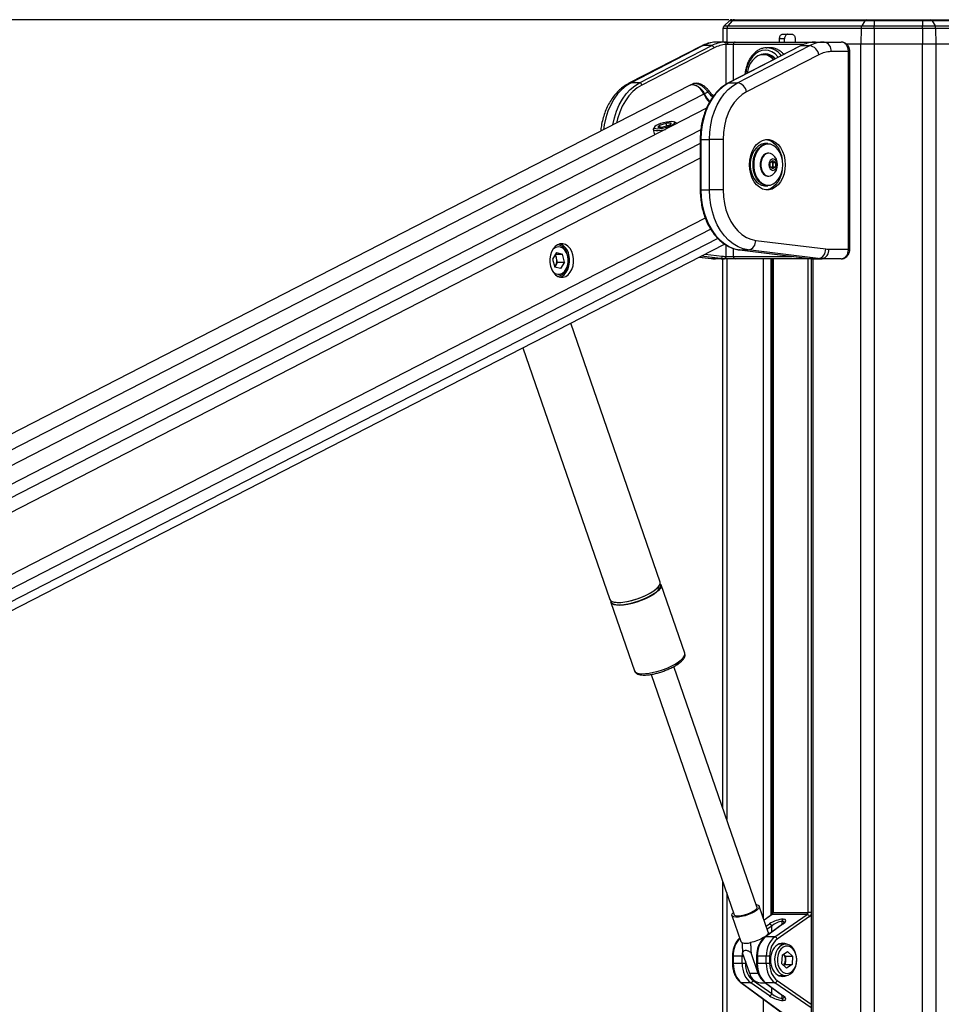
# Model space of a CAD drawing. Header units: millimetres. Extents: x 20 to 22981, y 40 to 19992.
# Tile 50 of 143: x 6050 to 6815, y 7142 to 7959. Entities that reach past the tile are written whole.
import ezdxf

# ---------------------------------------------------------------- set-up
doc = ezdxf.new("R2010")
doc.units = ezdxf.units.MM
doc.header["$LTSCALE"] = 2
doc.layers.add('COMPONENT_GEOMETRY', color=7, linetype='Continuous')
doc.styles.add('SLDTEXTSTYLE0', font='TXT', dxfattribs={"width": 0.75})
doc.dimstyles.new('SLDDIMSTYLE0', dxfattribs={"dimtxt": 100, "dimasz": 6.604, "dimexe": 0, "dimexo": 0.0625, "dimgap": 25, "dimtad": 0, "dimtih": 1, "dimtoh": 1, "dimdec": 0, "dimrnd": 1e-09, "dimzin": 12, "dimdsep": 46, "dimtxsty": 'SLDTEXTSTYLE0', "dimsah": 1, "dimcen": 0.09, "dimadec": 0, "dimazin": 3, "dimtfac": 1, "dimtdec": 0, "dimtofl": 0, "dimtmove": 0, "dimatfit": 3, "dimfxl": 1, "dimfrac": 2, "dimtolj": 1, "dimtzin": 12, "dimarcsym": 0})

# ---------------------------------------------------------------- blocks, each defined once
blk = doc.blocks.new('_D_4')
at = {"layer": 'COMPONENT_GEOMETRY', "color": 7}
for p, q in [((6638.52, 7959.49), (1711.23, 7959.49)), ((1717.58, 7959.49), (1717.58, 5203.33)), ((1517.51, 5183.02), (1487.04, 5183.02)), ((1487.04, 5183.02), (1487.04, 5024.27)), ((1917.65, 5183.02), (1948.12, 5183.02)), ((1948.12, 5183.02), (1948.12, 5024.27)), ((1487.04, 5024.27), (1517.51, 5024.27)), ((1948.12, 5024.27), (1917.65, 5024.27)), ((1717.58, 2118.49), (1717.58, 4874.65)), ((6578.75, 2118.49), (1711.23, 2118.49))]:
    blk.add_line(p, q, dxfattribs=at)
for points in [[(1717.58, 7959.49), (1716.57, 7952.89), (1718.6, 7952.89)], [(1717.58, 2118.49), (1718.6, 2125.1), (1716.57, 2125.1)]]:
    blk.add_solid(points, dxfattribs=at)
at = {"layer": 'COMPONENT_GEOMETRY', "color": 7, "char_height": 100, "attachment_point": 1, "style": 'SLDTEXTSTYLE0'}
for s, insert in [('9\'6.98"', (1517.51, 5153.18)), ('2921mm', (1444.8, 5003.56))]:
    blk.add_mtext(s, dxfattribs=dict(at, insert=insert))

msp = doc.modelspace()

# ---------------------------------------------------------------- linework, layer by layer
at = {"color": 7, "linetype": 'Continuous', "lineweight": 25}
for p, q in [((6638.98, 7958.65), (6634.53, 7954.36)), ((6634.53, 7954.36), (6637.69, 7954.36)), ((6641.39, 7958.65), (6637.69, 7954.36)), ((6637.69, 7954.36), (6748.87, 7954.36)), ((6641.39, 7958.65), (6638.98, 7958.65)), ((6641.06, 7959.49), (6643.13, 7959.49)), ((6751.33, 7958.65), (6641.39, 7958.65)), ((6643.13, 7959.49), (6752.48, 7959.49)), ((6751.33, 7958.65), (6748.87, 7954.36)), ((6748.87, 7954.36), (6759.31, 7954.36)), ((6759.31, 7958.65), (6751.33, 7958.65)), ((6752.48, 7959.49), (6759.31, 7959.49)), ((6759.31, 7959.49), (6759.31, 7958.65)), ((6759.31, 7959.49), (6799.26, 7959.49)), ((6799.26, 7958.65), (6759.31, 7958.65)), ((6759.31, 7958.65), (6759.31, 7954.36)), ((6759.31, 7952.25), (6759.31, 7954.36)), ((6759.31, 7954.36), (6799.26, 7954.36)), ((6799.26, 7959.49), (6799.26, 7958.65)), ((6799.26, 7959.49), (6806.09, 7959.49)), ((6799.26, 7958.65), (6799.26, 7954.36)), ((6807.25, 7958.65), (6799.26, 7958.65)), ((6799.26, 7952.25), (6799.26, 7954.36)), ((6799.26, 7954.36), (6809.71, 7954.36)), ((6806.09, 7959.49), (6915.45, 7959.49)), ((6807.25, 7958.65), (6809.71, 7954.36)), ((6917.19, 7958.65), (6807.25, 7958.65)), ((6809.71, 7954.36), (6920.89, 7954.36)), ((6633.62, 7952.25), (6633.42, 7940.96)), ((6636.93, 7952.25), (6633.62, 7952.25)), ((6748.36, 7952.25), (6636.93, 7952.25)), ((6683.34, 7947.49), (6690.79, 7947.49)), ((6748.36, 7952.25), (6748.24, 7939.49)), ((6759.31, 7952.25), (6748.36, 7952.25)), ((6759.31, 7952.25), (6759.31, 7939.49)), ((6799.26, 7952.25), (6759.31, 7952.25)), ((6799.26, 7952.25), (6799.26, 7939.49)), ((6810.22, 7952.25), (6799.26, 7952.25)), ((6810.22, 7952.25), (6810.34, 7939.49)), ((6921.65, 7952.25), (6810.22, 7952.25)), ((6615.52, 7937.54), (6555.54, 7906.67)), ((6617.24, 7937.94), (6557.27, 7907.07)), ((6564.34, 7907.07), (6624.31, 7937.94)), ((6624.31, 7937.94), (6617.24, 7937.94)), ((6636.72, 7940.96), (6629.34, 7940.96)), ((6636.72, 7940.96), (6643.74, 7940.96)), ((6642.18, 7938.96), (6637.5, 7938.96)), ((6698.13, 7937.84), (6638.15, 7906.97)), ((6698.56, 7937.94), (6638.59, 7907.07)), ((6643.74, 7940.96), (6708.56, 7940.96)), ((6645.66, 7907.07), (6705.63, 7937.94)), ((6680.45, 7940.96), (6680.52, 7943.56)), ((6684.76, 7943.56), (6680.52, 7943.56)), ((6684.7, 7940.96), (6684.76, 7943.56)), ((6693.62, 7943.56), (6693.62, 7940.96)), ((6698.56, 7937.94), (6705.63, 7937.94)), ((6708.56, 7940.96), (6710.34, 7940.96)), ((6710.34, 7940.96), (6717.72, 7940.96)), ((6717.72, 7940.96), (6731.74, 7940.96)), ((6735.66, 7939.49), (6748.24, 7939.49)), ((6735.83, 7939.49), (6748.24, 7939.49)), ((6748.24, 7939.49), (6759.31, 7939.49)), ((6759.31, 7939.49), (6799.26, 7939.49)), ((6799.26, 7939.49), (6810.34, 7939.49)), ((6810.34, 7939.49), (6822.89, 7939.49)), ((6626.21, 7936.06), (6566.24, 7905.19)), ((6713.22, 7930.42), (6653.25, 7899.55)), ((6669.19, 7930.46), (6667.14, 7930.46)), ((6669.58, 7936.15), (6670.11, 7936.16)), ((6672.94, 7936.16), (6670.11, 7936.16)), ((6737.84, 7932.96), (6723.38, 7932.96)), ((6737.84, 7768.96), (6737.84, 7932.96)), ((6739.01, 7768.96), (6739.01, 7932.96)), ((6605.91, 7904.86), (5404.92, 7287.66)), ((6564.34, 7907.07), (6557.27, 7907.07)), ((6608.39, 7906.02), (6606.48, 7905.13)), ((6638.59, 7907.07), (6645.66, 7907.07)), ((6621.01, 7899.43), (6618.16, 7897.96)), ((6621.66, 7900.83), (6621.64, 7900.85)), ((6619.97, 7885.97), (5429.33, 7274.09)), ((6580.96, 7871.94), (6586.41, 7873.67)), ((6590.56, 7873.67), (6586.41, 7873.67)), ((6587.04, 7871.23), (6586.41, 7873.67)), ((6590.56, 7873.67), (6589.26, 7871.94)), ((6594.63, 7873.8), (6593.23, 7874.57)), ((6595.11, 7873.2), (6595.08, 7873.3)), ((6575.71, 7868.32), (6576.87, 7863.82)), ((6576.72, 7870.33), (6575.87, 7868.98)), ((6580.96, 7871.94), (6579.66, 7870.2)), ((6579.66, 7870.2), (6583.81, 7870.2)), ((6581.4, 7870.2), (6580.96, 7871.94)), ((6589.26, 7871.94), (6583.81, 7870.2)), ((6614.74, 7860.09), (6614.74, 7818.15)), ((6615.32, 7860.09), (6615.32, 7818.15)), ((6615.32, 7860.09), (6622.39, 7860.09)), ((6622.39, 7818.15), (6622.39, 7860.09)), ((6633.71, 7860.09), (6622.39, 7860.09)), ((6633.71, 7860.09), (6633.71, 7818.15)), ((6670.9, 7856.62), (6668.64, 7856.62)), ((6671.72, 7848.62), (6671.18, 7848.62)), ((6672.95, 7840.85), (6675.07, 7842.58)), ((6672.95, 7837.39), (6672.95, 7840.85)), ((6673.97, 7841.68), (6674.99, 7840.85)), ((6674.99, 7840.85), (6677.2, 7840.85)), ((6674.99, 7840.85), (6674.99, 7839.12)), ((6675.07, 7842.58), (6677.2, 7840.85)), ((6677.2, 7840.85), (6677.2, 7837.39)), ((6675.07, 7835.65), (6672.95, 7837.39)), ((6674.99, 7837.39), (6673.97, 7836.55)), ((6674.99, 7839.12), (6674.99, 7837.39)), ((6674.99, 7837.39), (6677.2, 7837.39)), ((6677.2, 7837.39), (6675.07, 7835.65)), ((6671.18, 7829.62), (6671.72, 7829.62)), ((6615.32, 7818.15), (6622.39, 7818.15)), ((6633.71, 7818.15), (6622.39, 7818.15)), ((6668.64, 7821.62), (6670.9, 7821.62)), ((6660.82, 7776.31), (6718.93, 7769.12)), ((5589.9, 7236.12), (6635.01, 7773.21)), ((6495.4, 7766.15), (6492.2, 7760.76)), ((6495.4, 7766.15), (6500.3, 7764.93)), ((6647.47, 7768.35), (6705.59, 7761.16)), ((6647.6, 7768.34), (6647.47, 7768.35)), ((6647.6, 7768.34), (6654.67, 7768.34)), ((6647.6, 7768.34), (6705.71, 7761.15)), ((6712.78, 7761.15), (6654.67, 7768.34)), ((6721.52, 7768.96), (6737.84, 7768.96)), ((6492.2, 7760.76), (6493.9, 7754.15)), ((6495.5, 7761.62), (6494.66, 7764.89)), ((6494.68, 7764.93), (6500.3, 7764.93)), ((6496.35, 7758.31), (6494.75, 7755.62)), ((6496.35, 7758.31), (6495.5, 7761.62)), ((6496.35, 7758.31), (6502, 7758.31)), ((6502, 7758.31), (6498.8, 7752.92)), ((6502, 7758.31), (6500.3, 7764.93)), ((6613.99, 7762.4), (6623.9, 7761.18)), ((6631.46, 7761.15), (6624.39, 7761.15)), ((6634.54, 7760.96), (6627.47, 7760.96)), ((6633.39, 7305.15), (6633.39, 7760.96)), ((6634.81, 7760.96), (6634.54, 7760.96)), ((6643.74, 7760.96), (6634.81, 7760.96)), ((6635.96, 7762.96), (6636.23, 7762.96)), ((6636.23, 7762.96), (6642.18, 7762.96)), ((6708.56, 7760.96), (6643.74, 7760.96)), ((6674.59, 7760.96), (6674.59, 7218.4)), ((6705.71, 7761.15), (6705.59, 7761.16)), ((6705.71, 7761.15), (6712.78, 7761.15)), ((6706.75, 7760.96), (6706.75, 6590.02)), ((6708.79, 7760.96), (6708.56, 7760.96)), ((6708.79, 7760.96), (6715.86, 7760.96)), ((6731.74, 7760.96), (6715.86, 7760.96)), ((6494.75, 7755.62), (6493.89, 7754.18)), ((6498.8, 7752.92), (6493.9, 7754.15)), ((6581.48, 7492.63), (6507.2, 7707.52)), ((6467.39, 7687.07), (6539.61, 7478.15)), ((6601.93, 7433.47), (6582.32, 7490.21)), ((6540.45, 7475.74), (6560.06, 7419)), ((6601.97, 7433.35), (6601.93, 7433.47)), ((6602.01, 7432.89), (6601.95, 7433.27)), ((6661.84, 7222.86), (6592.84, 7422.46)), ((6595.17, 7423.8), (6597.29, 7425.25)), ((6596.01, 7424.35), (6596.38, 7424.59)), ((6560.03, 7419.11), (6560.06, 7419)), ((6574.02, 7415.95), (6643.01, 7216.35)), ((6633.39, 6590.02), (6633.39, 7244.18)), ((6671.22, 7201.97), (6663.77, 7223.53)), ((6675.18, 7218.4), (6704.36, 7218.4)), ((6641.08, 7215.69), (6648.54, 7194.13)), ((6673.9, 7216.45), (6667.77, 7211.95)), ((6703.54, 7216.62), (6674.44, 7216.62)), ((6676.69, 7197.95), (6703.54, 7216.62)), ((6705.55, 7214.83), (6678.7, 7196.16)), ((6682.81, 7210.9), (6682.59, 7210.9)), ((6683.36, 7212.68), (6683.59, 7212.68)), ((6683.19, 7208.58), (6668.44, 7197.78)), ((6683.73, 7208.75), (6668.99, 7197.95)), ((6676.69, 7197.95), (6668.99, 7197.95)), ((6685.67, 7191.96), (6679.74, 7191.96)), ((6682.65, 7182.84), (6687.1, 7185.98)), ((6691.25, 7182.1), (6687.1, 7185.98)), ((6641.54, 7181.88), (6641.54, 7176.04)), ((6649.5, 7181.88), (6642.13, 7181.88)), ((6642.13, 7181.88), (6642.13, 7176.04)), ((6649.5, 7176.04), (6649.5, 7181.88)), ((6655.84, 7167.64), (6649.9, 7184.82)), ((6662.91, 7167.64), (6656.97, 7184.82)), ((6661.57, 7181.88), (6661.57, 7176.04)), ((6669.53, 7181.88), (6662.16, 7181.88)), ((6662.16, 7181.88), (6662.16, 7176.04)), ((6672.32, 7181.88), (6669.53, 7181.88)), ((6669.53, 7176.04), (6669.53, 7181.88)), ((6672.32, 7181.88), (6672.32, 7176.04)), ((6682.65, 7182.84), (6682.35, 7175.82)), ((6685.6, 7182.1), (6683.88, 7183.71)), ((6685.44, 7178.59), (6685.29, 7175.07)), ((6685.6, 7182.1), (6685.44, 7178.59)), ((6685.6, 7182.1), (6691.25, 7182.1)), ((6691.25, 7182.1), (6690.95, 7175.07)), ((6649.5, 7176.04), (6642.13, 7176.04)), ((6652.29, 7176.04), (6649.5, 7176.04)), ((6669.53, 7176.04), (6662.16, 7176.04)), ((6672.32, 7176.04), (6669.53, 7176.04)), ((6682.35, 7175.82), (6686.5, 7171.93)), ((6685.29, 7175.07), (6684.07, 7174.21)), ((6685.29, 7175.07), (6690.95, 7175.07)), ((6690.95, 7175.07), (6686.5, 7171.93)), ((6662.91, 7167.64), (6655.84, 7167.64)), ((6658.67, 7161.75), (6674.21, 7150.95)), ((6679.74, 7165.96), (6685.67, 7165.96)), ((6648.42, 7160.14), (6685.68, 7132.84)), ((6648.96, 7159.97), (6686.97, 7132.12)), ((6656.66, 7159.97), (6648.96, 7159.97)), ((6672.2, 7149.16), (6656.66, 7159.97)), ((6664.73, 7159.79), (6668.92, 7159.79)), ((6668.44, 7160.14), (6683.19, 7149.34)), ((6668.99, 7159.97), (6683.73, 7149.16)), ((6676.69, 7159.97), (6668.99, 7159.97)), ((6682.59, 7147.02), (6682.81, 7147.02)), ((6683.59, 7145.23), (6683.36, 7145.23))]:
    msp.add_line(p, q, dxfattribs=at)
at = {"color": 8, "linetype": 'Continuous', "lineweight": 25}
for p, q in [((6636.93, 7952.25), (6636.76, 7940.96)), ((6636.23, 7905.89), (6636.23, 7938.9)), ((6700.75, 7938.96), (6642.18, 7938.96)), ((6642.18, 7938.96), (6642.18, 7909.04)), ((6748.24, 2191.49), (6748.24, 7939.49)), ((6759.31, 7939.49), (6759.31, 2191.49)), ((6799.26, 2191.49), (6799.26, 7939.49)), ((6810.34, 7939.49), (6810.34, 2191.49)), ((6739.01, 7932.96), (6737.84, 7932.96)), ((6617.76, 7897.75), (5417.26, 7280.8)), ((6615.22, 7867.99), (5443.87, 7266.02)), ((6614.74, 7856.64), (5632.67, 7351.95)), ((6615.32, 7860.09), (6614.74, 7860.09)), ((6614.74, 7844.62), (5648.46, 7348.04)), ((6615.32, 7818.15), (6614.74, 7818.15)), ((6618.92, 7794.82), (5648.2, 7295.96)), ((6623.51, 7785.45), (5525.04, 7220.94)), ((6629.4, 7777.89), (5534.94, 7215.44)), ((6636.23, 7762.96), (6636.23, 7772.42)), ((6642.18, 7769.62), (6642.18, 7762.96)), ((6739.01, 7768.96), (6737.84, 7768.96)), ((6614.04, 7762.43), (6624.39, 7761.15)), ((6631.46, 7761.15), (6615.41, 7763.13)), ((6618.83, 7764.89), (6633, 7763.14)), ((6623.9, 7761.18), (6624.39, 7761.15)), ((6636.74, 7760.96), (6636.74, 7295.46)), ((6642.18, 7762.96), (6691.02, 7762.96)), ((6667.23, 7213.52), (6667.23, 7760.96)), ((6673.4, 7760.96), (6673.4, 7216.08)), ((6675.18, 7760.96), (6675.18, 7218.4)), ((6704.36, 7218.4), (6704.36, 7760.96)), ((6708.14, 7760.96), (6708.14, 6590.02)), ((6708.52, 7760.96), (6708.56, 7760.96)), ((6636.74, 7234.49), (6636.74, 6590.02)), ((6675.18, 7218.4), (6674.59, 7218.4)), ((6706.75, 7218.4), (6704.36, 7218.4)), ((6674.44, 7216.62), (6667.83, 7211.77)), ((6682.59, 7210.9), (6682.59, 7208.14)), ((6682.81, 7208.3), (6682.81, 7210.9)), ((6669.52, 7206.89), (6672.2, 7208.75)), ((6674.21, 7206.97), (6670.41, 7204.32)), ((6674.21, 7202), (6674.21, 7206.97)), ((6641.54, 7181.88), (6642.13, 7181.88)), ((6649.5, 7181.88), (6650.91, 7181.88)), ((6652.29, 7177.89), (6652.29, 7176.04)), ((6662.16, 7181.88), (6661.57, 7181.88)), ((6641.54, 7176.04), (6642.13, 7176.04)), ((6661.57, 7176.04), (6662.16, 7176.04)), ((6678.7, 7161.75), (6706.75, 7142.25)), ((6674.21, 7150.95), (6674.21, 7155.91)), ((6706.75, 7139.06), (6676.69, 7159.97)), ((6667.23, 6590.02), (6667.23, 7146.36)), ((6682.59, 7149.78), (6682.59, 7147.02)), ((6682.81, 7147.02), (6682.81, 7149.61))]:
    msp.add_line(p, q, dxfattribs=at)
at = {"color": 8, "linetype": 'Continuous', "lineweight": 25, "flags": 128}
for points in [[(6615.52, 7937.54), (6616.18, 7937.8), (6617.24, 7937.94)], [(6708.56, 7940.96), (6708.32, 7940.92), (6708.13, 7940.83)], [(6679.59, 7928.3), (6679.24, 7928.73), (6676.9, 7931.05), (6674.31, 7932.76), (6671.55, 7933.81), (6668.7, 7934.16), (6665.85, 7933.81), (6663.09, 7932.76), (6660.5, 7931.05), (6658.15, 7928.73), (6656.13, 7925.87), (6654.49, 7922.56), (6653.28, 7918.89), (6652.54, 7914.99), (6652.47, 7914.34)], [(6557.27, 7907.07), (6553.31, 7904.64), (6549.59, 7901.54), (6546.17, 7897.82), (6543.09, 7893.54), (6540.4, 7888.77), (6538.14, 7883.56), (6536.35, 7878.01), (6535.06, 7872.18), (6534.47, 7868.14)], [(6542.11, 7872.07), (6542.13, 7872.18), (6543.43, 7878.01), (6545.22, 7883.56), (6547.47, 7888.77), (6550.16, 7893.54), (6553.24, 7897.82), (6556.66, 7901.54), (6560.38, 7904.64), (6564.34, 7907.07)], [(6566.24, 7905.19), (6562.44, 7902.86), (6558.87, 7899.88), (6555.58, 7896.31), (6552.62, 7892.21), (6550.04, 7887.62), (6547.88, 7882.62), (6546.16, 7877.29), (6545.3, 7873.71)], [(6555.54, 7906.67), (6556.2, 7906.93), (6557.27, 7907.07)], [(6638.59, 7907.07), (6638.32, 7907.04), (6638.15, 7906.97)], [(6621.01, 7899.43), (6621.34, 7899.84), (6621.56, 7900.2), (6621.68, 7900.5), (6621.7, 7900.73), (6621.66, 7900.83)], [(6596.66, 7426.24), (6598.92, 7427.97), (6600.6, 7429.66), (6601.66, 7431.23), (6602.05, 7432.64), (6601.97, 7433.35)], [(6560.06, 7419), (6560.62, 7418.12), (6561.9, 7417.29), (6563.79, 7416.75), (6566.24, 7416.52), (6569.16, 7416.6), (6572.45, 7416.98), (6576.03, 7417.67), (6579.76, 7418.63), (6583.53, 7419.84), (6587.22, 7421.25), (6590.72, 7422.82), (6593.89, 7424.5), (6596.66, 7426.24)]]:
    msp.add_lwpolyline(points, dxfattribs=at)
at = {"color": 7, "linetype": 'Continuous', "lineweight": 25, "flags": 128}
for points in [[(6636.72, 7940.96), (6636.87, 7940.92), (6637.02, 7940.81), (6637.15, 7940.62), (6637.27, 7940.37), (6637.37, 7940.07), (6637.44, 7939.72), (6637.48, 7939.35), (6637.5, 7938.96)], [(6698.56, 7937.94), (6698.29, 7937.91), (6698.13, 7937.84)], [(6675.67, 7926.28), (6675.13, 7926.86), (6672.85, 7928.71), (6670.38, 7929.91), (6667.78, 7930.44), (6665.16, 7930.26), (6662.62, 7929.38), (6660.23, 7927.83), (6658.1, 7925.68), (6656.29, 7922.99), (6654.88, 7919.87), (6653.91, 7916.43), (6653.64, 7914.94)], [(6617.76, 7897.75), (6616.38, 7900.19), (6614.65, 7902.29), (6612.68, 7903.93), (6610.59, 7904.99), (6608.53, 7905.41), (6606.62, 7905.15), (6605.91, 7904.86)], [(6606.28, 7905.02), (6607.04, 7905.35), (6608.94, 7905.6), (6611, 7905.18), (6613.09, 7904.13), (6615.06, 7902.49), (6616.79, 7900.39), (6618.16, 7897.96)], [(6638.59, 7907.07), (6634.63, 7904.64), (6630.91, 7901.54), (6627.48, 7897.82), (6624.4, 7893.54), (6621.72, 7888.77), (6619.46, 7883.56), (6617.67, 7878.01), (6616.37, 7872.18), (6615.59, 7866.18), (6615.32, 7860.09)], [(6622.39, 7860.09), (6622.66, 7866.18), (6623.44, 7872.18), (6624.74, 7878.01), (6626.53, 7883.56), (6628.79, 7888.77), (6631.48, 7893.54), (6634.55, 7897.82), (6637.98, 7901.54), (6641.7, 7904.64), (6645.66, 7907.07)], [(6653.25, 7899.55), (6649.57, 7897.25), (6646.14, 7894.26), (6643.03, 7890.64), (6640.29, 7886.46), (6637.98, 7881.79), (6636.14, 7876.72), (6634.8, 7871.35), (6633.98, 7865.77), (6633.71, 7860.09)], [(6590.96, 7874.94), (6588.97, 7874.82), (6586.67, 7874.46), (6584.24, 7873.9), (6581.88, 7873.18), (6579.78, 7872.36), (6578.12, 7871.51), (6577.02, 7870.69), (6576.58, 7869.97), (6576.83, 7869.41), (6577.74, 7869.05), (6579.26, 7868.93), (6581.25, 7869.05), (6583.55, 7869.41), (6585.98, 7869.97), (6588.34, 7870.69), (6590.44, 7871.51), (6592.1, 7872.36), (6593.2, 7873.18), (6593.64, 7873.9), (6593.39, 7874.46), (6592.47, 7874.82), (6590.96, 7874.94)], [(6595.1, 7873.19), (6594.75, 7873.73), (6594.63, 7873.8)], [(6575.87, 7868.98), (6575.79, 7868.84), (6575.78, 7868.16), (6576.49, 7867.68), (6577.85, 7867.42), (6579.78, 7867.42), (6582.12, 7867.68), (6584.71, 7868.16), (6585.82, 7868.42)], [(6685.33, 7839.12), (6685.07, 7835.26), (6684.32, 7831.53), (6683.1, 7828.06), (6681.45, 7824.97), (6679.43, 7822.36), (6677.1, 7820.32), (6674.54, 7818.92), (6671.85, 7818.21), (6669.11, 7818.21), (6666.41, 7818.92), (6663.86, 7820.32), (6661.53, 7822.36), (6659.5, 7824.97), (6657.85, 7828.06), (6656.63, 7831.53), (6655.88, 7835.26), (6655.63, 7839.12), (6655.88, 7842.98), (6656.63, 7846.7), (6657.85, 7850.17), (6659.5, 7853.26), (6661.53, 7855.88), (6663.86, 7857.92), (6666.41, 7859.32), (6669.11, 7860.03), (6671.85, 7860.03), (6674.54, 7859.32), (6677.1, 7857.92), (6679.43, 7855.88), (6681.45, 7853.26), (6683.1, 7850.17), (6684.32, 7846.7), (6685.07, 7842.98), (6685.33, 7839.12)], [(6668.64, 7856.62), (6668.01, 7856.59), (6665.54, 7856.06), (6663.19, 7854.83), (6661.06, 7852.96), (6659.25, 7850.52), (6657.82, 7847.61), (6656.83, 7844.36), (6656.33, 7840.89), (6656.33, 7837.35), (6656.83, 7833.88), (6657.82, 7830.62), (6659.25, 7827.72), (6661.06, 7825.28), (6663.19, 7823.41), (6665.54, 7822.18), (6668.01, 7821.64), (6668.64, 7821.62)], [(6670.9, 7821.62), (6670.28, 7821.64), (6667.8, 7822.18), (6665.45, 7823.41), (6663.33, 7825.28), (6661.51, 7827.72), (6660.08, 7830.62), (6659.1, 7833.88), (6658.59, 7837.35), (6658.59, 7840.89), (6659.1, 7844.36), (6660.08, 7847.61), (6661.51, 7850.52), (6663.33, 7852.96), (6665.45, 7854.83), (6667.8, 7856.06), (6670.28, 7856.59), (6670.9, 7856.62)], [(6683.28, 7839.12), (6683.03, 7842.56), (6682.3, 7845.86), (6681.11, 7848.89), (6679.52, 7851.51), (6677.58, 7853.63), (6675.38, 7855.15), (6673.02, 7856.02), (6670.57, 7856.2), (6668.15, 7855.67), (6665.86, 7854.47), (6663.78, 7852.64), (6662.01, 7850.26), (6660.61, 7847.42), (6659.65, 7844.24), (6659.16, 7840.85), (6659.16, 7837.39), (6659.65, 7834), (6660.61, 7830.82), (6662.01, 7827.98), (6663.78, 7825.6), (6665.86, 7823.76), (6668.15, 7822.56), (6670.57, 7822.04), (6673.02, 7822.21), (6675.38, 7823.08), (6677.58, 7824.61), (6679.52, 7826.72), (6681.11, 7829.35), (6682.3, 7832.37), (6683.03, 7835.68), (6683.28, 7839.12)], [(6669.42, 7860.06), (6669.73, 7860.03), (6672.42, 7859.32), (6674.98, 7857.92), (6677.31, 7855.88), (6679.33, 7853.26), (6680.98, 7850.17), (6682.2, 7846.7), (6682.9, 7843.33)], [(6671.18, 7848.62), (6670.73, 7848.6), (6668.94, 7848.07), (6667.31, 7846.88), (6665.97, 7845.11), (6665.02, 7842.9), (6664.53, 7840.41), (6664.53, 7837.82), (6665.02, 7835.33), (6665.97, 7833.12), (6667.31, 7831.36), (6668.94, 7830.17), (6670.73, 7829.64), (6671.18, 7829.62)], [(6675.1, 7847.33), (6674.81, 7847.55), (6673.09, 7848.42), (6671.26, 7848.6), (6669.47, 7848.07), (6667.85, 7846.88), (6666.51, 7845.11), (6665.56, 7842.9), (6665.07, 7840.41), (6665.07, 7837.82), (6665.56, 7835.33), (6666.51, 7833.12), (6667.85, 7831.36), (6669.47, 7830.17), (6671.26, 7829.64), (6673.09, 7829.82), (6674.81, 7830.68), (6675.1, 7830.9)], [(6678.43, 7839.12), (6678.18, 7840.94), (6677.45, 7842.48), (6676.36, 7843.51), (6675.07, 7843.87), (6673.79, 7843.51), (6672.7, 7842.48), (6671.97, 7840.94), (6671.72, 7839.12), (6671.97, 7837.3), (6672.7, 7835.76), (6673.79, 7834.73), (6675.07, 7834.37), (6676.36, 7834.73), (6677.45, 7835.76), (6678.18, 7837.3), (6678.43, 7839.12)], [(6682.9, 7834.91), (6682.2, 7831.53), (6680.98, 7828.06), (6679.33, 7824.97), (6677.31, 7822.36), (6674.98, 7820.32), (6672.42, 7818.92), (6669.73, 7818.21), (6669.42, 7818.17)], [(6615.32, 7818.15), (6615.59, 7811.98), (6616.4, 7805.91), (6617.73, 7800.03), (6619.56, 7794.42), (6621.87, 7789.17), (6624.61, 7784.37), (6627.76, 7780.08), (6631.25, 7776.37), (6635.04, 7773.3), (6639.07, 7770.92), (6643.28, 7769.26), (6647.6, 7768.34)], [(6654.67, 7768.34), (6650.35, 7769.26), (6646.14, 7770.92), (6642.11, 7773.3), (6638.32, 7776.37), (6634.83, 7780.08), (6631.68, 7784.37), (6628.94, 7789.17), (6626.63, 7794.42), (6624.8, 7800.03), (6623.47, 7805.91), (6622.66, 7811.98), (6622.39, 7818.15)], [(6633.71, 7818.15), (6633.98, 7812.5), (6634.78, 7806.96), (6636.11, 7801.61), (6637.93, 7796.57), (6640.21, 7791.92), (6642.91, 7787.75), (6645.99, 7784.13), (6649.38, 7781.13), (6653.03, 7778.8), (6656.86, 7777.18), (6660.82, 7776.31)], [(6503.1, 7746.38), (6505.09, 7747.78), (6506.8, 7749.76), (6508.16, 7752.23), (6509.1, 7755.07), (6509.57, 7758.14), (6509.54, 7761.27), (6509.02, 7764.32), (6508.04, 7767.13), (6506.63, 7769.56), (6504.89, 7771.48), (6502.88, 7772.81), (6500.71, 7773.47), (6498.49, 7773.43), (6496.34, 7772.7), (6494.35, 7771.3), (6492.64, 7769.32), (6491.27, 7766.85), (6490.34, 7764), (6489.87, 7760.94), (6489.9, 7757.81), (6490.41, 7754.76), (6491.4, 7751.95), (6492.8, 7749.52), (6494.55, 7747.6), (6496.56, 7746.27), (6498.73, 7745.61), (6500.94, 7745.65), (6503.1, 7746.38)], [(6504.68, 7763.43), (6503.76, 7765.98), (6502.42, 7768.11), (6500.74, 7769.71), (6498.84, 7770.67), (6496.83, 7770.93), (6494.83, 7770.48), (6492.98, 7769.33), (6492.1, 7768.48)], [(6504.61, 7763.98), (6503.65, 7766.68), (6502.28, 7768.99), (6500.57, 7770.79), (6498.61, 7771.99), (6496.51, 7772.52), (6495.97, 7772.54)], [(6492.1, 7750.6), (6492.59, 7750.09), (6494.39, 7748.8), (6496.37, 7748.19), (6498.39, 7748.28), (6500.33, 7749.09), (6502.06, 7750.55), (6503.49, 7752.58), (6504.51, 7755.04), (6505.07, 7757.79), (6505.13, 7760.65), (6504.68, 7763.43)], [(6495.97, 7746.54), (6496.5, 7746.56), (6498.6, 7747.08), (6500.56, 7748.28), (6502.28, 7750.08), (6503.65, 7752.39), (6504.61, 7755.09), (6505.1, 7758.02), (6505.1, 7761.04), (6504.61, 7763.98)], [(6498.02, 7745.75), (6499.71, 7746.38), (6501.69, 7747.78), (6503.41, 7749.76), (6504.77, 7752.23), (6505.71, 7755.07), (6506.17, 7758.14), (6506.15, 7761.27), (6505.63, 7764.32)], [(6582.32, 7490.21), (6582.38, 7490.01), (6582.32, 7488.7), (6581.6, 7487.2), (6580.22, 7485.57), (6578.24, 7483.85), (6575.72, 7482.11), (6572.74, 7480.39), (6569.39, 7478.76), (6565.78, 7477.26), (6562.04, 7475.95), (6558.27, 7474.86), (6554.6, 7474.03), (6551.15, 7473.49), (6548.03, 7473.26), (6545.34, 7473.34), (6543.16, 7473.73), (6541.57, 7474.41), (6540.62, 7475.37), (6540.45, 7475.74)], [(6580.36, 7488.84), (6579.27, 7487.6), (6577.31, 7485.9), (6574.82, 7484.18), (6571.88, 7482.49), (6568.57, 7480.88), (6565.01, 7479.4), (6561.31, 7478.1), (6557.59, 7477.03), (6553.97, 7476.21), (6550.57, 7475.68), (6547.49, 7475.45), (6544.83, 7475.53), (6542.68, 7475.91), (6541.11, 7476.59), (6540.99, 7476.67)], [(6576.21, 7485.39), (6578.47, 7487.13), (6580.16, 7488.81), (6581.21, 7490.38), (6581.6, 7491.79), (6581.48, 7492.63)], [(6539.61, 7478.15), (6540.18, 7477.27), (6541.45, 7476.44), (6543.35, 7475.9), (6545.79, 7475.67), (6548.71, 7475.75), (6552.01, 7476.14), (6555.58, 7476.82), (6559.31, 7477.78), (6563.09, 7478.99), (6566.78, 7480.4), (6570.27, 7481.97), (6573.45, 7483.65), (6576.21, 7485.39)], [(6540.48, 7477), (6540.54, 7476.38), (6541.15, 7475.31), (6542.41, 7474.49), (6544.28, 7473.96), (6546.69, 7473.73), (6549.57, 7473.81), (6552.83, 7474.19), (6556.36, 7474.87), (6560.04, 7475.81), (6563.77, 7477), (6567.41, 7478.4), (6570.86, 7479.95), (6573.99, 7481.61), (6576.72, 7483.32)], [(6661.16, 7224.83), (6661.5, 7224.78), (6662.94, 7224.38), (6663.71, 7223.67), (6663.77, 7222.71), (6663.12, 7221.55), (6661.8, 7220.27), (6659.89, 7218.95), (6657.51, 7217.67), (6654.81, 7216.51), (6651.96, 7215.55), (6649.14, 7214.84), (6646.53, 7214.43), (6644.28, 7214.35), (6642.55, 7214.6), (6641.44, 7215.16), (6641.02, 7216), (6641.32, 7217.07), (6642.31, 7218.3), (6642.33, 7218.32)], [(6661.84, 7222.86), (6661.88, 7222.37), (6661.41, 7221.35), (6660.26, 7220.2), (6658.54, 7219.01), (6656.36, 7217.86), (6653.9, 7216.85), (6651.32, 7216.03), (6648.82, 7215.49), (6646.59, 7215.24), (6644.8, 7215.32), (6643.57, 7215.72), (6643.01, 7216.35)], [(6671.22, 7201.97), (6671.23, 7201.17), (6670.59, 7200), (6669.26, 7198.71), (6667.33, 7197.38), (6664.93, 7196.09), (6662.2, 7194.92), (6659.33, 7193.96), (6656.48, 7193.26)], [(6649.41, 7193.26), (6648.61, 7193.96), (6648.54, 7194.13)], [(6690.74, 7189.8), (6688.84, 7191.16), (6686.76, 7191.87), (6684.63, 7191.87), (6682.55, 7191.19), (6680.64, 7189.84), (6679, 7187.91), (6677.72, 7185.49), (6676.87, 7182.72), (6676.49, 7179.75), (6676.61, 7176.74), (6677.22, 7173.84), (6678.28, 7171.22), (6679.74, 7169.02), (6681.52, 7167.36), (6683.52, 7166.32), (6685.64, 7165.96), (6687.76, 7166.3), (6689.77, 7167.32), (6691.56, 7168.98), (6693.03, 7171.16), (6694.1, 7173.77), (6694.72, 7176.66), (6694.85, 7179.68), (6694.48, 7182.65), (6693.64, 7185.43), (6692.37, 7187.85), (6690.74, 7189.8)], [(6691.25, 7188.46), (6689.44, 7189.73), (6687.46, 7190.32), (6685.44, 7190.19), (6683.51, 7189.36), (6681.78, 7187.88), (6680.37, 7185.83), (6679.36, 7183.36), (6678.82, 7180.6), (6678.78, 7177.75), (6679.25, 7174.96), (6680.19, 7172.43), (6681.54, 7170.31), (6683.23, 7168.74), (6685.14, 7167.8), (6687.15, 7167.57), (6689.14, 7168.05), (6690.99, 7169.22), (6692.57, 7171), (6693.79, 7173.28), (6694.57, 7175.91), (6694.86, 7178.74), (6694.64, 7181.58), (6693.94, 7184.26), (6692.78, 7186.6), (6691.25, 7188.46)], [(6665.39, 7163.12), (6664.1, 7165), (6662.91, 7167.64)]]:
    msp.add_lwpolyline(points, dxfattribs=at)
at = {"color": 7, "linetype": 'Continuous', "lineweight": 25}
for centre, radius, start, end in [((6636.62, 7952.2), 3, 134, 179), ((6640.23, 7952.24), 3.31, 140.3072, 179.88959), ((6641.06, 7956.49), 3, 90, 134), ((6643.17, 7957.19), 2.3, 91.11663, 140.65389), ((6752.77, 7952.3), 4.41, 152.2491, 180.66965), ((6752.64, 7958.07), 1.43, 96.12022, 156.09848), ((6805.94, 7958.07), 1.43, 23.90152, 83.87978), ((6805.81, 7952.3), 4.41, 359.33035, 27.7509), ((6629.48, 7914.62), 26.34, 90.31718, 117.6867), ((6636.64, 7914.36), 26.61, 94.08173, 117.59839), ((6623.92, 7935.65), 2.33, 10.31988, 80.24189), ((6638.05, 7913.42), 25.55, 94.08173, 117.59839), ((6634.38, 7939.09), 1.85, 354.41372, 78.67005), ((6643.99, 7939.15), 1.82, 97.87436, 186.14266), ((6710.89, 7914.36), 26.61, 94.08173, 117.59839), ((6717.87, 7914.62), 26.34, 90.31718, 117.6867), ((6704.05, 7928.75), 9.32, 10.31988, 80.24189), ((6716.31, 7933.96), 7.14, 351.95053, 78.57825), ((6668.74, 7919.91), 11.17, 40.13612, 118.24546), ((6668.97, 7919.34), 11.12, 43.44816, 88.8665), ((6723.5, 7910.83), 22.12, 90.31718, 117.6867), ((6563.95, 7904.77), 2.33, 10.31988, 80.24189), ((6644.08, 7897.88), 9.32, 10.31988, 80.24189), ((6638.59, 7907.18), 22.86, 204.3527, 225.13169), ((6639.06, 7907.43), 22.95, 204.37047, 224.44425), ((6671.6, 7839.25), 3.39, 357.68056, 45.67538), ((6668.35, 7839.12), 10.63, 0, 50.61067), ((6671.6, 7838.98), 3.39, 314.32462, 2.31944), ((6668.35, 7839.12), 10.63, 309.38933, 0), ((6653.18, 7775.84), 7.65, 281.21251, 3.47479), ((6494.33, 7762.5), 11.44, 9.1476, 71.19362), ((6711.29, 7768.65), 7.65, 281.21251, 3.47479), ((6714.45, 7767.96), 7.14, 281.42175, 8.04947), ((6721.52, 7790.03), 21.07, 262.93872, 269.9947), ((6489.13, 7760.08), 6.55, 13.58989, 38.79815), ((6487.66, 7759.55), 8.1, 330.96112, 14.78242), ((6627.48, 7786.04), 25.09, 262.93872, 269.9947), ((6631.09, 7763.02), 1.91, 281.21251, 3.47479), ((6634.55, 7786.04), 25.09, 262.93872, 269.9947), ((6635.96, 7787.04), 24.08, 262.93872, 269.9947), ((6634.19, 7762.71), 1.79, 281.42175, 8.04947), ((6634.46, 7762.71), 1.79, 281.42175, 8.04947), ((6643.99, 7762.76), 1.82, 173.85734, 262.12564), ((6708.79, 7786.04), 25.09, 262.93872, 269.9947), ((6715.86, 7786.04), 25.09, 262.93872, 269.9947), ((6490.26, 7758.23), 5.18, 313.35587, 329.82099), ((6579.78, 7489.72), 2.27, 348.5495, 40.23726), ((6684.78, 7211), 2.19, 130.13038, 182.82489), ((6685, 7211), 2.19, 130.13038, 182.82489), ((6703.09, 7214.08), 2.58, 16.96844, 79.90044), ((6671.75, 7206.21), 2.58, 16.96844, 79.90044), ((6676.24, 7195.41), 2.58, 16.96844, 79.90044), ((6652.95, 7205.57), 12.82, 253.98684, 286.01316), ((6678.16, 7179.12), 7.31, 355.81042, 38.73898), ((6678.22, 7178.74), 7.23, 322.35912, 358.8057), ((6665.93, 7170.11), 10.39, 193.74988, 263.37457), ((6656.21, 7162.51), 2.58, 280.09956, 343.03156), ((6676.24, 7162.51), 2.58, 280.09956, 343.03156), ((6671.75, 7151.7), 2.58, 280.09956, 343.03156), ((6684.78, 7146.91), 2.19, 177.17511, 229.86962), ((6685, 7146.91), 2.19, 177.17511, 229.86962)]:
    msp.add_arc(centre, radius, start, end, dxfattribs=at)
at = {"color": 8, "linetype": 'Continuous', "lineweight": 25}
for centre, radius, start, end in [((6669.35, 7920.52), 15.66, 35.41939, 87.2019), ((6613.71, 7906.71), 9.82, 294.37006, 296.99), ((6571.45, 7493.32), 11.3, 297.80027, 338.98707), ((6674.43, 7215.7), 0.917, 89.37969, 125.70539), ((6683.72, 7207.83), 0.917, 89.37969, 125.70539), ((6668.98, 7197.03), 0.917, 89.38035, 125.67966), ((6648.95, 7160.88), 0.917, 234.33741, 270.61921), ((6668.98, 7160.88), 0.917, 234.33741, 270.61921), ((6683.72, 7150.08), 0.917, 234.29461, 270.62031)]:
    msp.add_arc(centre, radius, start, end, dxfattribs=at)
at = {"color": 7, "linetype": 'Continuous', "lineweight": 25}
for centre, major_axis, ratio, start_param, end_param in [((6673.84, 7218.4), (0, 2), 0.670074, 3.608804, 4.712389), ((6702.87, 7218.4), (0, 2), 0.744139, 3.608804, 4.712389), ((6677.71, 7208.65), (7.94, 3.19), 0.312033, 0.660801, 2.205418), ((6678.34, 7206.86), (5.87, 3.39), 0.37303, 0.572968, 2.117585), ((6677.93, 7208.65), (7.94, 3.19), 0.312033, 5.39937, 6.943987), ((6674.59, 7181.88), (0, 18), 0.690648, 0.467212, 1.570796), ((6682.55, 7181.88), (0, 18), 0.723566, 0.467212, 1.570796), ((6683.93, 7181.88), (0, 16), 0.725623, 0.467212, 1.570796), ((6683.1, 7178.96), (0, 13.8), 0.725623, 5.92723, 9.780734), ((6654.56, 7176.04), (0, 18), 0.690648, 1.570796, 2.674381), ((6662.53, 7176.04), (0, 18), 0.723566, 1.570796, 2.674381), ((6663.9, 7176.04), (0, 16), 0.725623, 1.570796, 2.674381), ((6674.59, 7176.04), (0, 18), 0.690648, 1.570796, 2.674381), ((6682.55, 7176.04), (0, 18), 0.723566, 1.570796, 2.674381), ((6683.93, 7176.04), (0, 16), 0.725623, 1.570796, 2.674381), ((6677.71, 7149.27), (7.94, -3.19), 0.312033, 4.077767, 5.622384), ((6678.34, 7151.05), (5.87, -3.39), 0.37303, 4.165601, 5.710217), ((6677.93, 7149.27), (7.94, -3.19), 0.312033, 5.622384, 7.167)]:
    msp.add_ellipse(centre, major_axis=major_axis, ratio=ratio, start_param=start_param, end_param=end_param, dxfattribs=at)
at = {"color": 8, "linetype": 'Continuous', "lineweight": 25}
for centre, major_axis, ratio, start_param, end_param in [((6678.57, 7206.86), (5.87, 3.39), 0.37303, 6.069311, 6.856154), ((6704.25, 7218.4), (0, 4), 0.725623, 3.608804, 4.184056), ((6654.56, 7181.88), (0, 18), 0.690648, 0.593003, 1.570796), ((6662.53, 7181.88), (0, 18), 0.723566, 1.328811, 1.570796), ((6678.57, 7151.05), (5.87, -3.39), 0.37303, 5.710217, 6.485387)]:
    msp.add_ellipse(centre, major_axis=major_axis, ratio=ratio, start_param=start_param, end_param=end_param, dxfattribs=at)
at = {"color": 7, "linetype": 'Continuous', "lineweight": 25}
for points, knots in [([(6680.52, 7943.56), (6680.56, 7944.01), (6680.64, 7944.91), (6681.15, 7946.09), (6681.87, 7946.98), (6682.65, 7947.43), (6683.15, 7947.47), (6683.34, 7947.49)], [0, 0, 0, 0, 0.217051, 0.434103, 0.651134, 0.868186, 1, 1, 1, 1]), ([(6687.58, 7947.49), (6687.27, 7947.45), (6686.64, 7947.36), (6685.8, 7946.67), (6685.16, 7945.65), (6684.83, 7944.55), (6684.78, 7943.83), (6684.76, 7943.56)], [0, 0, 0, 0, 0.217104, 0.434209, 0.651287, 0.868327, 1, 1, 1, 1]), ([(6690.79, 7947.49), (6691.11, 7947.45), (6691.75, 7947.36), (6692.61, 7946.67), (6693.25, 7945.65), (6693.58, 7944.55), (6693.61, 7943.83), (6693.62, 7943.56)], [0, 0, 0, 0, 0.217103, 0.434207, 0.651285, 0.868325, 1, 1, 1, 1]), ([(6629.34, 7940.96), (6628.46, 7940.93), (6626.15, 7940.87), (6622.45, 7940.23), (6618.71, 7939.07), (6616.46, 7937.99), (6615.52, 7937.54)], [0, 0, 0, 0, 0.185339, 0.485252, 0.785405, 1, 1, 1, 1]), ([(6634.75, 7940.9), (6634.82, 7940.91), (6635.03, 7940.92), (6635.41, 7940.94), (6635.9, 7940.95), (6636.35, 7940.96), (6636.62, 7940.96), (6636.72, 7940.96)], [0, 0, 0, 0, 0.122193, 0.36779, 0.617695, 0.872055, 1, 1, 1, 1]), ([(6637.5, 7938.96), (6637.27, 7938.96), (6636.8, 7938.95), (6636.42, 7938.92), (6636.23, 7938.9)], [0, 0, 0, 0, 0.490392, 1, 1, 1, 1]), ([(6710.34, 7940.96), (6710.26, 7940.96), (6710.09, 7940.96), (6709.78, 7940.95), (6709.41, 7940.93), (6709.14, 7940.91), (6708.99, 7940.9)], [0, 0, 0, 0, 0.244552, 0.491194, 0.744455, 1, 1, 1, 1]), ([(6737.84, 7932.96), (6737.83, 7933.4), (6737.8, 7934.06), (6737.66, 7934.93), (6737.51, 7935.58), (6737.32, 7936.2), (6737.1, 7936.79), (6736.84, 7937.37), (6736.44, 7938.09), (6735.97, 7938.74), (6735.45, 7939.31), (6735.03, 7939.7), (6734.59, 7940.04), (6734.13, 7940.32), (6733.65, 7940.56), (6733.2, 7940.73), (6732.68, 7940.87), (6732.21, 7940.95), (6731.86, 7940.95), (6731.74, 7940.96)], [0, 0, 0, 0, 0.104593, 0.158238, 0.212273, 0.264511, 0.317107, 0.370256, 0.424162, 0.52923, 0.582543, 0.636615, 0.689328, 0.742403, 0.796624, 0.85124, 0.888218, 0.962581, 1, 1, 1, 1]), ([(6739, 7932.95), (6739.01, 7932.98), (6739.07, 7933.77), (6738.76, 7935.35), (6737.88, 7937.48), (6736.46, 7939.2), (6734.71, 7940.35), (6733.1, 7940.94), (6732.09, 7940.89), (6731.74, 7940.87)], [0, 0, 0, 0, 0.007616, 0.193513, 0.383348, 0.575164, 0.744159, 0.910323, 1, 1, 1, 1]), ([(6669.54, 7936.1), (6668.73, 7936.04), (6666.95, 7935.92), (6664.28, 7934.97), (6661.59, 7933.44), (6659.12, 7931.34), (6656.92, 7928.73), (6655.05, 7925.66), (6653.54, 7922.22), (6652.49, 7918.49), (6651.94, 7915.71), (6651.87, 7914.21), (6651.87, 7914.03)], [0, 0, 0, 0, 0.089963, 0.199169, 0.30892, 0.419775, 0.531781, 0.644628, 0.757935, 0.871413, 0.984911, 1, 1, 1, 1]), ([(6684.17, 7930.65), (6683.64, 7931.23), (6682.31, 7932.68), (6679.84, 7934.35), (6676.94, 7935.62), (6674.59, 7936.19), (6673.28, 7936.1), (6672.95, 7936.08)], [0, 0, 0, 0, 0.16379, 0.412411, 0.668258, 0.916566, 1, 1, 1, 1]), ([(6555.54, 7906.67), (6554.76, 7906.24), (6552.66, 7905.09), (6549.43, 7902.75), (6545.95, 7899.55), (6542.77, 7895.83), (6539.92, 7891.65), (6537.44, 7887.06), (6535.37, 7882.12), (6533.75, 7876.89), (6532.6, 7871.8), (6532.22, 7868.41), (6532.04, 7866.9)], [0, 0, 0, 0, 0.061411, 0.164857, 0.269184, 0.374776, 0.481378, 0.588671, 0.696363, 0.804227, 0.912119, 1, 1, 1, 1]), ([(6621.01, 7899.43), (6620.73, 7899.85), (6620.28, 7900.52), (6619.39, 7901.61), (6618.55, 7902.5), (6617.67, 7903.3), (6616.78, 7904.02), (6615.87, 7904.66), (6614.95, 7905.2), (6614.02, 7905.66), (6613.11, 7906.02), (6612.21, 7906.27), (6611.32, 7906.44), (6610.47, 7906.49), (6609.67, 7906.42), (6609.1, 7906.29), (6608.67, 7906.16), (6608.45, 7906.05), (6608.39, 7906.02)], [0, 0, 0, 0, 0.086519, 0.136994, 0.239537, 0.291724, 0.340202, 0.438623, 0.488674, 0.536368, 0.633212, 0.682468, 0.731115, 0.829996, 0.880343, 0.931287, 0.982603, 1, 1, 1, 1]), ([(6621.6, 7900.82), (6621.45, 7901.05), (6620.8, 7902), (6619.25, 7903.45), (6617.06, 7905.04), (6614.75, 7906.13), (6612.49, 7906.7), (6610.43, 7906.66), (6609.03, 7906.41), (6608.45, 7906.04), (6608.4, 7906.01)], [0, 0, 0, 0, 0.052667, 0.219537, 0.387316, 0.557165, 0.711608, 0.854808, 0.989129, 1, 1, 1, 1]), ([(6638.15, 7906.97), (6637.47, 7906.6), (6635.53, 7905.54), (6632.48, 7903.35), (6629.1, 7900.25), (6626, 7896.63), (6623.21, 7892.54), (6620.76, 7888.04), (6618.7, 7883.19), (6617.04, 7878.04), (6615.81, 7872.67), (6615.02, 7867.14), (6614.76, 7862.92), (6614.74, 7860.56), (6614.74, 7860.09)], [0, 0, 0, 0, 0.049656, 0.14155, 0.23371, 0.326192, 0.4189, 0.511746, 0.604661, 0.697595, 0.790524, 0.883444, 0.976359, 1, 1, 1, 1]), ([(6625.81, 7896.2), (6625.67, 7896.33), (6624.71, 7897.18), (6623.28, 7898.77), (6622.16, 7900.22), (6621.68, 7900.84)], [0, 0, 0, 0, 0.093132, 0.613876, 1, 1, 1, 1]), ([(6614.74, 7818.15), (6614.75, 7817.16), (6614.79, 7814.29), (6615.2, 7809.56), (6616.11, 7804.07), (6617.46, 7798.75), (6619.23, 7793.67), (6621.41, 7788.9), (6623.96, 7784.5), (6626.86, 7780.52), (6630.07, 7777.01), (6633.55, 7774.05), (6637.22, 7771.62), (6639.8, 7770.51), (6641.08, 7769.96)], [0, 0, 0, 0, 0.045984, 0.13286, 0.219789, 0.306751, 0.393752, 0.480796, 0.567875, 0.654956, 0.741985, 0.828882, 0.915545, 1, 1, 1, 1]), ([(6641.08, 7769.96), (6641.1, 7769.95), (6642.41, 7769.34), (6644.57, 7768.81), (6646.7, 7768.47), (6647.47, 7768.35)], [0, 0, 0, 0, 0.013637, 0.640079, 1, 1, 1, 1]), ([(6731.74, 7760.96), (6732.43, 7761.05), (6733.81, 7761.23), (6735.66, 7762.64), (6737.04, 7764.7), (6737.74, 7766.94), (6737.81, 7768.4), (6737.84, 7768.96)], [0, 0, 0, 0, 0.217102, 0.434577, 0.651626, 0.866747, 1, 1, 1, 1]), ([(6731.75, 7760.97), (6731.79, 7760.97), (6732.5, 7760.89), (6733.9, 7761.24), (6735.72, 7762.13), (6737.23, 7763.56), (6738.33, 7765.37), (6738.95, 7767.23), (6738.95, 7768.46), (6738.95, 7768.96)], [0, 0, 0, 0, 0.0101753, 0.1831926, 0.3543602, 0.5250362, 0.6993059, 0.8789871, 1, 1, 1, 1]), ([(6623.9, 7761.18), (6624.78, 7761.09), (6625.97, 7760.97), (6627.16, 7760.96), (6627.47, 7760.96)], [0, 0, 0, 0, 0.738034, 1, 1, 1, 1]), ([(6591.82, 6612.47), (6385.14, 6725.29), (5990.82, 6940.55), (5458.3, 7231.57), (5063.47, 7447.73), (4787.38, 7599.42), (4635.48, 7683.21), (4552.76, 7729.14), (4538.7, 7736.95)], [0, 0, 0, 0, 0.301545, 0.575336, 0.777328, 0.878324, 0.97932, 1, 1, 1, 1]), ([(6596.38, 7424.59), (6596.79, 7424.89), (6598.01, 7425.75), (6599.68, 7427.22), (6601.13, 7428.93), (6601.95, 7430.58), (6602.26, 7432.05), (6602.03, 7432.9), (6601.94, 7433.23)], [0, 0, 0, 0, 0.109628, 0.323853, 0.543246, 0.73261, 0.894656, 1, 1, 1, 1]), ([(6587.01, 7419.7), (6587.6, 7419.94), (6589.32, 7420.63), (6591.95, 7421.92), (6594.36, 7423.25), (6595.6, 7424.08), (6596.01, 7424.35)], [0, 0, 0, 0, 0.172992, 0.504005, 0.836471, 1, 1, 1, 1]), ([(6560.05, 7419.2), (6560.06, 7419.1), (6560.15, 7418.48), (6560.89, 7417.51), (6562.13, 7416.53), (6563.79, 7415.85), (6565.94, 7415.44), (6568.62, 7415.34), (6571.68, 7415.55), (6574.97, 7416.05), (6578.42, 7416.81), (6581.93, 7417.82), (6584.83, 7418.8), (6586.48, 7419.48), (6587.01, 7419.7)], [0, 0, 0, 0, 0.01487, 0.091909, 0.167928, 0.252481, 0.350892, 0.455127, 0.557092, 0.657211, 0.756289, 0.85483, 0.953146, 1, 1, 1, 1]), ([(5436.47, 7258.52), (5713.67, 7107.25), (6108.43, 6891.82), (6503.05, 6676.57), (6620.57, 6612.47)], [0, 0, 0, 0, 0.702194, 1, 1, 1, 1]), ([(6674.59, 7218.4), (6674.59, 7218.22), (6674.57, 7217.8), (6674.41, 7217.18), (6674.15, 7216.69), (6673.97, 7216.5), (6673.91, 7216.45), (6673.9, 7216.45)], [0, 0, 0, 0, 0.186833, 0.446091, 0.701088, 0.949741, 1, 1, 1, 1]), ([(6672.16, 7200.5), (6672.08, 7200.6), (6671.75, 7201.03), (6671.43, 7201.45), (6671.18, 7201.76)], [0, 0, 0, 0, 0.250106, 1, 1, 1, 1]), ([(6684.57, 7209.88), (6684.57, 7209.89), (6684.58, 7209.9), (6684.18, 7209.35), (6683.55, 7208.86), (6683.19, 7208.58)], [0, 0, 0, 0, 0.212854, 0.55548, 1, 1, 1, 1]), ([(6647.53, 7197.04), (6647.43, 7196.96), (6646.63, 7196.31), (6645.31, 7194.71), (6643.74, 7192.14), (6642.56, 7189.17), (6641.81, 7186), (6641.56, 7183.52), (6641.54, 7182.17), (6641.54, 7181.88)], [0, 0, 0, 0, 0.025613, 0.210308, 0.396748, 0.584685, 0.77304, 0.951825, 1, 1, 1, 1]), ([(6668.44, 7197.78), (6668.04, 7197.46), (6666.93, 7196.58), (6665.33, 7194.73), (6663.77, 7192.14), (6662.59, 7189.17), (6661.84, 7186), (6661.59, 7183.52), (6661.57, 7182.17), (6661.57, 7181.88)], [0, 0, 0, 0, 0.0958763, 0.2672532, 0.4402491, 0.614634, 0.7894058, 0.9552993, 1, 1, 1, 1]), ([(6649.41, 7193.26), (6649.47, 7192.26), (6649.62, 7189.44), (6649.79, 7186.64), (6649.9, 7184.82)], [0, 0, 0, 0, 0.355137, 1, 1, 1, 1]), ([(6649.9, 7184.82), (6650.1, 7185.18), (6650.53, 7185.94), (6651.49, 7186.8), (6652.83, 7187.07), (6654.55, 7186.57), (6655.92, 7185.68), (6656.78, 7184.98), (6656.97, 7184.82)], [0, 0, 0, 0, 0.160414, 0.343899, 0.529303, 0.689128, 0.932103, 1, 1, 1, 1]), ([(6656.48, 7193.26), (6656.54, 7192.26), (6656.69, 7189.44), (6656.86, 7186.64), (6656.97, 7184.82)], [0, 0, 0, 0, 0.355137, 1, 1, 1, 1]), ([(6641.54, 7176.04), (6641.55, 7175.44), (6641.59, 7173.71), (6642, 7170.88), (6642.91, 7167.71), (6644.25, 7164.82), (6645.93, 7162.38), (6647.39, 7160.91), (6648.25, 7160.26), (6648.42, 7160.14)], [0, 0, 0, 0, 0.0934201, 0.2683336, 0.4438242, 0.6198965, 0.7965508, 0.96057, 1, 1, 1, 1]), ([(6661.57, 7176.04), (6661.58, 7175.44), (6661.62, 7173.71), (6662.03, 7170.88), (6662.94, 7167.71), (6664.27, 7164.82), (6665.96, 7162.38), (6667.42, 7160.91), (6668.28, 7160.26), (6668.44, 7160.14)], [0, 0, 0, 0, 0.09342, 0.268334, 0.443824, 0.619897, 0.796551, 0.96057, 1, 1, 1, 1]), ([(6683.19, 7149.34), (6683.41, 7149.17), (6683.95, 7148.75), (6684.47, 7148.25), (6684.62, 7147.88), (6684.6, 7147.98), (6684.6, 7147.98)], [0, 0, 0, 0, 0.255934, 0.645365, 0.979953, 1, 1, 1, 1])]:
    msp.add_open_spline(points, degree=3, knots=knots, dxfattribs=at)
at = {"color": 8, "linetype": 'Continuous', "lineweight": 25}
msp.add_open_spline([(6625.16, 7895.25), (6625.08, 7895.3), (6623.51, 7896.47), (6622.23, 7897.99), (6621.01, 7899.43)], degree=3, knots=[0, 0, 0, 0, 0.048287, 1, 1, 1, 1], dxfattribs=at)

# ---------------------------------------------------------------- dimensions: what is measured, and where the dimension line sits
at = {"layer": 'COMPONENT_GEOMETRY', "color": 7}
dim = msp.add_linear_dim(base=(1717.58, 7959.49), p1=(6581.29, 2118.49), p2=(6641.06, 7959.49), angle=90, dimstyle='SLDDIMSTYLE0', dxfattribs=at)
dim.commit()
dim.dimension.update_dxf_attribs({"geometry": '_D_4', "text_midpoint": (1717.58, 5038.99), "dimtype": 160})

doc.saveas('drawing.dxf')
